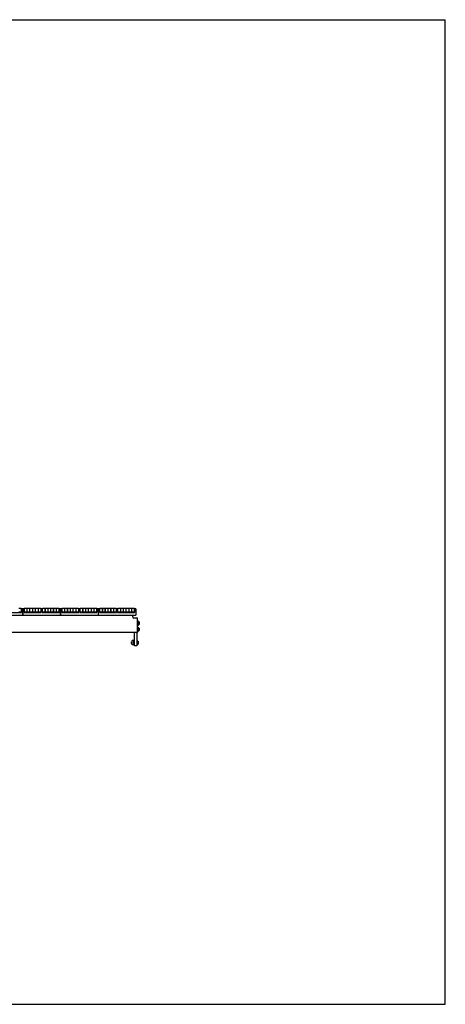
# Model space of a CAD drawing. Header units: inches. Extents: x 0 to 154, y 0 to 119.
# Tile 9 of 9: x 103 to 154, y 0 to 119. Entities that reach past the tile are written whole.
import ezdxf

# ---------------------------------------------------------------- set-up
doc = ezdxf.new("R2010")
doc.units = ezdxf.units.IN
doc.header["$LTSCALE"] = 8.47
doc.header["$MEASUREMENT"] = 0
doc.layers.get('0').update_dxf_attribs({"linetype": 'CONTINUOUS'})
for name, color, linetype in [('518353_WW_518353_32_BL4', 7, 'CONTINUOUS'), ('520309_BL112', 7, 'CONTINUOUS'), ('532387_BL122', 7, 'CONTINUOUS'), ('807_1830_11_1_SOLID1_BL243', 7, 'CONTINUOUS'), ('807_1830_11_1_SOLID1_BL255', 7, 'CONTINUOUS'), ('807_1830_11_1_SOLID1_BL267', 7, 'CONTINUOUS'), ('807_1830_12_1_SOLID1_BL236', 7, 'CONTINUOUS'), ('807_1830_12_1_SOLID1_BL248', 7, 'CONTINUOUS'), ('807_1830_12_1_SOLID1_BL260', 7, 'CONTINUOUS'), ('807_1830_13_1_SOLID1_BL238', 7, 'CONTINUOUS'), ('807_1830_13_1_SOLID1_BL250', 7, 'CONTINUOUS'), ('807_1830_13_1_SOLID1_BL262', 7, 'CONTINUOUS'), ('807_1830_19_1_SOLID1_BL237', 7, 'CONTINUOUS'), ('807_1830_19_1_SOLID1_BL249', 7, 'CONTINUOUS'), ('807_1830_19_1_SOLID1_BL261', 7, 'CONTINUOUS'), ('807_1830_1_SOLID1_BL235', 7, 'CONTINUOUS'), ('807_1830_1_SOLID1_BL247', 7, 'CONTINUOUS'), ('807_1830_1_SOLID1_BL259', 7, 'CONTINUOUS'), ('807_1830_20_1_SOLID1_BL233', 7, 'CONTINUOUS'), ('807_1830_20_1_SOLID1_BL245', 7, 'CONTINUOUS'), ('807_1830_20_1_SOLID1_BL257', 7, 'CONTINUOUS'), ('807_1830_22_1_SOLID1_BL123', 7, 'CONTINUOUS'), ('807_1830_22_1_SOLID1_BL142', 7, 'CONTINUOUS'), ('807_1830_22_1_SOLID1_BL143', 7, 'CONTINUOUS'), ('807_1830_22_1_SOLID1_BL144', 7, 'CONTINUOUS'), ('807_1830_29_1_SOLID1_BL232', 7, 'CONTINUOUS'), ('807_1830_29_1_SOLID1_BL244', 7, 'CONTINUOUS'), ('807_1830_29_1_SOLID1_BL256', 7, 'CONTINUOUS'), ('807_1830_29_1_SOLID1_BL268', 7, 'CONTINUOUS'), ('807_1830_30_1_SOLID1_BL242', 7, 'CONTINUOUS'), ('807_1830_30_1_SOLID1_BL254', 7, 'CONTINUOUS'), ('807_1830_30_1_SOLID1_BL266', 7, 'CONTINUOUS'), ('807_1830_34_1_SOLID1_BL241', 7, 'CONTINUOUS'), ('807_1830_34_1_SOLID1_BL253', 7, 'CONTINUOUS'), ('807_1830_34_1_SOLID1_BL265', 7, 'CONTINUOUS'), ('807_1830_35_1_SOLID1_BL239', 7, 'CONTINUOUS'), ('807_1830_35_1_SOLID1_BL251', 7, 'CONTINUOUS'), ('807_1830_35_1_SOLID1_BL263', 7, 'CONTINUOUS'), ('807_1830_4_1_SOLID1_BL234', 7, 'CONTINUOUS'), ('807_1830_4_1_SOLID1_BL246', 7, 'CONTINUOUS'), ('807_1830_4_1_SOLID1_BL258', 7, 'CONTINUOUS'), ('807_1830_5_1_SOLID1_BL240', 7, 'CONTINUOUS'), ('807_1830_5_1_SOLID1_BL252', 7, 'CONTINUOUS'), ('807_1830_5_1_SOLID1_BL264', 7, 'CONTINUOUS'), ('960616MSSF_BL19', 7, 'CONTINUOUS'), ('960616MSSF_BL271', 7, 'CONTINUOUS'), ('960616MSSF_BL9', 7, 'CONTINUOUS')]:
    doc.layers.add(name, color=color, linetype=linetype)

# ---------------------------------------------------------------- blocks, each defined once
blk = doc.blocks.new('518353_WW_518353_32_BL4', base_point=(80.68, 77.12))
at = {"layer": '518353_WW_518353_32_BL4', "color": 7, "linetype": 'CONTINUOUS'}
for p, q in [((102.92, 47.05), (102.89, 47.05)), ((107.48, 47.05), (107.45, 47.05)), ((112.04, 47.05), (112.01, 47.05)), ((116.2, 46.81), (116.2, 47.05)), ((116.33, 46.69), (116.79, 46.69)), ((116.79, 44.94), (116.79, 46.69)), ((116.79, 44.94), (83.62, 44.94))]:
    blk.add_line(p, q, dxfattribs=at)
blk.add_arc((116.33, 46.81), 0.125, 180, 270, dxfattribs=at)
blk = doc.blocks.new('960616MSSF_BL9', base_point=(79.66, 76.4))
at = {"layer": '960616MSSF_BL9', "color": 7, "linetype": 'CONTINUOUS'}
for p, q in [((116.05, 43.8), (116.07, 43.81)), ((116.05, 43.59), (116.05, 43.8)), ((116.05, 43.59), (116.07, 43.58)), ((116.07, 43.81), (116.12, 43.81)), ((116.07, 43.58), (116.07, 43.81)), ((116.07, 43.58), (116.12, 43.58)), ((116.31, 43.81), (116.43, 43.81)), ((116.31, 43.58), (116.43, 43.58)), ((116.68, 43.97), (116.74, 43.97)), ((116.68, 43.43), (116.74, 43.43)), ((116.74, 43.97), (116.74, 43.43)), ((116.74, 43.88), (116.84, 43.88)), ((116.74, 43.8), (116.84, 43.8)), ((116.74, 43.62), (116.84, 43.62)), ((116.74, 43.51), (116.84, 43.51)), ((116.84, 43.88), (116.84, 43.87)), ((116.86, 43.85), (116.84, 43.87)), ((116.86, 43.54), (116.84, 43.52)), ((116.84, 43.51), (116.84, 43.52)), ((116.86, 43.85), (116.86, 43.54))]:
    blk.add_line(p, q, dxfattribs=at)
for points, knots in [([(116.84, 43.87), (116.85, 43.87), (116.85, 43.86), (116.85, 43.85), (116.85, 43.85), (116.85, 43.84), (116.85, 43.83), (116.85, 43.83), (116.85, 43.82), (116.84, 43.81), (116.84, 43.8), (116.84, 43.8)], [0, 0, 0, 0, 0.129736, 0.253834, 0.373695, 0.432869, 0.492017, 0.611675, 0.735403, 0.864732, 1, 1, 1, 1]), ([(116.84, 43.8), (116.84, 43.79), (116.84, 43.78), (116.85, 43.76), (116.85, 43.73), (116.85, 43.71), (116.85, 43.69), (116.85, 43.66), (116.84, 43.64), (116.84, 43.63), (116.84, 43.62)], [0, 0, 0, 0, 0.125019, 0.250023, 0.375015, 0.5, 0.624985, 0.749977, 0.874981, 1, 1, 1, 1]), ([(116.84, 43.62), (116.84, 43.62), (116.84, 43.61), (116.85, 43.59), (116.85, 43.58), (116.85, 43.57), (116.85, 43.55), (116.85, 43.54), (116.84, 43.53), (116.84, 43.52), (116.84, 43.51)], [0, 0, 0, 0, 0.128962, 0.254921, 0.378248, 0.500004, 0.621761, 0.745092, 0.871044, 1, 1, 1, 1])]:
    blk.add_open_spline(points, degree=3, knots=knots, dxfattribs=at)
blk = doc.blocks.new('960616MSSF_BL19', base_point=(80.81, 77.64))
at = {"layer": '960616MSSF_BL19', "color": 7, "linetype": 'CONTINUOUS'}
for p, q in [((116.79, 46.34), (116.84, 46.34)), ((116.79, 45.8), (116.84, 45.8)), ((116.84, 46.34), (116.84, 45.8)), ((116.84, 46.23), (116.94, 46.23)), ((116.84, 46.23), (116.94, 46.23)), ((116.84, 46.07), (116.94, 46.07)), ((116.84, 45.91), (116.94, 45.91)), ((116.96, 46.22), (116.96, 46.23)), ((116.96, 46.22), (116.96, 45.92)), ((116.96, 45.92), (116.96, 45.91))]:
    blk.add_line(p, q, dxfattribs=at)
for points, knots in [([(116.94, 46.23), (116.94, 46.23), (116.95, 46.23), (116.95, 46.23), (116.95, 46.23), (116.95, 46.23), (116.96, 46.23), (116.96, 46.23), (116.96, 46.23), (116.96, 46.23), (116.96, 46.23), (116.96, 46.23), (116.96, 46.23)], [0, 0, 0, 0, 0.207334, 0.395169, 0.56139, 0.703732, 0.81999, 0.908503, 0.941976, 0.968184, 0.9873, 1, 1, 1, 1]), ([(116.96, 46.23), (116.96, 46.23), (116.96, 46.23), (116.96, 46.23), (116.96, 46.23), (116.96, 46.23), (116.96, 46.23), (116.96, 46.23), (116.96, 46.23), (116.96, 46.23), (116.96, 46.23), (116.95, 46.23), (116.95, 46.23), (116.95, 46.23), (116.95, 46.23), (116.95, 46.23), (116.94, 46.23), (116.94, 46.23)], [0, 0, 0, 0, 0.00499, 0.009765, 0.015361, 0.022449, 0.042206, 0.070138, 0.106468, 0.151145, 0.203981, 0.264753, 0.333212, 0.409052, 0.581499, 0.779351, 1, 1, 1, 1]), ([(116.94, 46.23), (116.95, 46.22), (116.95, 46.21), (116.95, 46.19), (116.96, 46.17), (116.96, 46.15), (116.96, 46.13), (116.95, 46.11), (116.95, 46.09), (116.95, 46.07), (116.94, 46.07)], [0, 0, 0, 0, 0.125633, 0.250781, 0.375513, 0.5, 0.624487, 0.749219, 0.874368, 1, 1, 1, 1]), ([(116.94, 46.07), (116.95, 46.06), (116.95, 46.05), (116.95, 46.03), (116.96, 46.01), (116.96, 45.99), (116.96, 45.97), (116.95, 45.95), (116.95, 45.93), (116.95, 45.92), (116.94, 45.91)], [0, 0, 0, 0, 0.125779, 0.250962, 0.375633, 0.500001, 0.624369, 0.74904, 0.874222, 1, 1, 1, 1]), ([(116.94, 45.91), (116.94, 45.91), (116.95, 45.91), (116.95, 45.91), (116.95, 45.91), (116.95, 45.91), (116.96, 45.91), (116.96, 45.91), (116.96, 45.91), (116.96, 45.91), (116.96, 45.91), (116.96, 45.91), (116.96, 45.91)], [0, 0, 0, 0, 0.207334, 0.395169, 0.56139, 0.703732, 0.81999, 0.908503, 0.941976, 0.968184, 0.9873, 1, 1, 1, 1])]:
    blk.add_open_spline(points, degree=3, knots=knots, dxfattribs=at)
blk = doc.blocks.new('520309_BL112', base_point=(78.71, 76.26))
at = {"layer": '520309_BL112', "color": 7, "linetype": 'CONTINUOUS'}
for p, q in [((116.43, 43.32), (116.43, 44.94)), ((116.68, 44.94), (116.68, 43.32)), ((116.68, 43.32), (116.43, 43.32))]:
    blk.add_line(p, q, dxfattribs=at)
blk = doc.blocks.new('532387_BL122', base_point=(78.89, 76.13))
at = {"layer": '532387_BL122', "color": 7, "linetype": 'CONTINUOUS'}
for p, q in [((116.31, 43.95), (116.12, 43.95)), ((116.12, 43.45), (116.12, 43.95)), ((116.31, 43.45), (116.12, 43.45)), ((116.31, 43.45), (116.31, 43.95))]:
    blk.add_line(p, q, dxfattribs=at)
blk = doc.blocks.new('807_1830_22_1_SOLID1_BL123', base_point=(73.25, 71.22))
at = {"layer": '807_1830_22_1_SOLID1_BL123', "color": 7, "linetype": 'CONTINUOUS'}
for p, q in [((102.89, 47.79), (102.72, 47.79)), ((102.75, 47.34), (102.75, 47.79)), ((102.89, 47.79), (102.89, 47.05)), ((98.36, 47.05), (102.89, 47.05)), ((100.69, 47.34), (102.75, 47.34)), ((102.75, 47.53), (102.72, 47.53))]:
    blk.add_line(p, q, dxfattribs=at)
blk = doc.blocks.new('807_1830_22_1_SOLID1_BL142', base_point=(80.09, 78.06))
at = {"layer": '807_1830_22_1_SOLID1_BL142', "color": 7, "linetype": 'CONTINUOUS'}
for p, q in [((112.2, 47.79), (112.04, 47.79)), ((112.04, 47.05), (112.04, 47.79)), ((112.17, 47.79), (112.17, 47.34)), ((112.55, 47.79), (112.52, 47.79)), ((112.88, 47.79), (112.85, 47.79)), ((113.22, 47.79), (113.19, 47.79)), ((113.56, 47.79), (113.53, 47.79)), ((113.9, 47.79), (113.87, 47.79)), ((114.4, 47.79), (114.21, 47.79)), ((114.24, 47.34), (114.24, 47.79)), ((114.37, 47.79), (114.37, 47.34)), ((114.74, 47.79), (114.71, 47.79)), ((115.08, 47.79), (115.05, 47.79)), ((115.41, 47.79), (115.38, 47.79)), ((115.75, 47.79), (115.72, 47.79)), ((116.09, 47.79), (116.06, 47.79)), ((116.57, 47.79), (116.4, 47.79)), ((116.43, 47.34), (116.43, 47.79)), ((116.57, 47.79), (116.57, 47.05)), ((112.04, 47.05), (116.57, 47.05)), ((112.2, 47.53), (112.17, 47.53)), ((112.17, 47.34), (114.24, 47.34)), ((112.55, 47.53), (112.52, 47.53)), ((112.88, 47.53), (112.85, 47.53)), ((113.22, 47.53), (113.19, 47.53)), ((113.56, 47.53), (113.53, 47.53)), ((113.9, 47.53), (113.87, 47.53)), ((114.24, 47.53), (114.21, 47.53)), ((114.4, 47.53), (114.37, 47.53)), ((114.37, 47.34), (116.43, 47.34)), ((114.74, 47.53), (114.71, 47.53)), ((115.08, 47.53), (115.05, 47.53)), ((115.41, 47.53), (115.38, 47.53)), ((115.75, 47.53), (115.72, 47.53)), ((116.09, 47.53), (116.06, 47.53)), ((116.43, 47.53), (116.4, 47.53))]:
    blk.add_line(p, q, dxfattribs=at)
blk = doc.blocks.new('807_1830_22_1_SOLID1_BL143', base_point=(77.81, 75.78))
at = {"layer": '807_1830_22_1_SOLID1_BL143', "color": 7, "linetype": 'CONTINUOUS'}
for p, q in [((107.64, 47.79), (107.48, 47.79)), ((107.48, 47.05), (107.48, 47.79)), ((107.61, 47.79), (107.61, 47.34)), ((107.99, 47.79), (107.96, 47.79)), ((108.32, 47.79), (108.29, 47.79)), ((108.66, 47.79), (108.63, 47.79)), ((109, 47.79), (108.97, 47.79)), ((109.34, 47.79), (109.31, 47.79)), ((109.84, 47.79), (109.65, 47.79)), ((109.68, 47.34), (109.68, 47.79)), ((109.81, 47.79), (109.81, 47.34)), ((110.18, 47.79), (110.15, 47.79)), ((110.52, 47.79), (110.49, 47.79)), ((110.85, 47.79), (110.82, 47.79)), ((111.19, 47.79), (111.16, 47.79)), ((111.53, 47.79), (111.5, 47.79)), ((112.01, 47.79), (111.84, 47.79)), ((111.87, 47.34), (111.87, 47.79)), ((112.01, 47.79), (112.01, 47.05)), ((107.48, 47.05), (112.01, 47.05)), ((107.64, 47.53), (107.61, 47.53)), ((107.61, 47.34), (109.68, 47.34)), ((107.99, 47.53), (107.96, 47.53)), ((108.32, 47.53), (108.29, 47.53)), ((108.66, 47.53), (108.63, 47.53)), ((109, 47.53), (108.97, 47.53)), ((109.34, 47.53), (109.31, 47.53)), ((109.68, 47.53), (109.65, 47.53)), ((109.84, 47.53), (109.81, 47.53)), ((109.81, 47.34), (111.87, 47.34)), ((110.18, 47.53), (110.15, 47.53)), ((110.52, 47.53), (110.49, 47.53)), ((110.85, 47.53), (110.82, 47.53)), ((111.19, 47.53), (111.16, 47.53)), ((111.53, 47.53), (111.5, 47.53)), ((111.87, 47.53), (111.84, 47.53))]:
    blk.add_line(p, q, dxfattribs=at)
blk = doc.blocks.new('807_1830_22_1_SOLID1_BL144', base_point=(75.53, 73.5))
at = {"layer": '807_1830_22_1_SOLID1_BL144', "color": 7, "linetype": 'CONTINUOUS'}
for p, q in [((103.08, 47.79), (102.92, 47.79)), ((102.92, 47.05), (102.92, 47.79)), ((103.05, 47.79), (103.05, 47.34)), ((103.43, 47.79), (103.4, 47.79)), ((103.76, 47.79), (103.73, 47.79)), ((104.1, 47.79), (104.07, 47.79)), ((104.44, 47.79), (104.41, 47.79)), ((104.78, 47.79), (104.75, 47.79)), ((105.28, 47.79), (105.09, 47.79)), ((105.12, 47.34), (105.12, 47.79)), ((105.25, 47.79), (105.25, 47.34)), ((105.62, 47.79), (105.59, 47.79)), ((105.96, 47.79), (105.93, 47.79)), ((106.29, 47.79), (106.26, 47.79)), ((106.63, 47.79), (106.6, 47.79)), ((106.97, 47.79), (106.94, 47.79)), ((107.45, 47.79), (107.28, 47.79)), ((107.31, 47.34), (107.31, 47.79)), ((107.45, 47.79), (107.45, 47.05)), ((102.92, 47.05), (107.45, 47.05)), ((103.08, 47.53), (103.05, 47.53)), ((103.05, 47.34), (105.12, 47.34)), ((103.43, 47.53), (103.4, 47.53)), ((103.76, 47.53), (103.73, 47.53)), ((104.1, 47.53), (104.07, 47.53)), ((104.44, 47.53), (104.41, 47.53)), ((104.78, 47.53), (104.75, 47.53)), ((105.12, 47.53), (105.09, 47.53)), ((105.28, 47.53), (105.25, 47.53)), ((105.25, 47.34), (107.31, 47.34)), ((105.62, 47.53), (105.59, 47.53)), ((105.96, 47.53), (105.93, 47.53)), ((106.29, 47.53), (106.26, 47.53)), ((106.63, 47.53), (106.6, 47.53)), ((106.97, 47.53), (106.94, 47.53)), ((107.31, 47.53), (107.28, 47.53))]:
    blk.add_line(p, q, dxfattribs=at)
blk = doc.blocks.new('807_1830_29_1_SOLID1_BL232', base_point=(80.74, 78.15))
at = {"layer": '807_1830_29_1_SOLID1_BL232', "color": 7, "linetype": 'CONTINUOUS'}
for p, q in [((116.4, 47.84), (116.09, 47.84)), ((116.09, 47.39), (116.09, 47.84)), ((116.4, 47.84), (116.4, 47.39)), ((116.4, 47.39), (116.09, 47.39))]:
    blk.add_line(p, q, dxfattribs=at)
blk = doc.blocks.new('807_1830_20_1_SOLID1_BL233', base_point=(80.57, 77.98))
at = {"layer": '807_1830_20_1_SOLID1_BL233', "color": 7, "linetype": 'CONTINUOUS'}
for p, q in [((116.06, 47.84), (115.75, 47.84)), ((115.75, 47.39), (115.75, 47.84)), ((116.06, 47.84), (116.06, 47.39)), ((116.06, 47.39), (115.75, 47.39))]:
    blk.add_line(p, q, dxfattribs=at)
blk = doc.blocks.new('807_1830_4_1_SOLID1_BL234', base_point=(80.4, 77.81))
at = {"layer": '807_1830_4_1_SOLID1_BL234', "color": 7, "linetype": 'CONTINUOUS'}
for p, q in [((115.72, 47.84), (115.41, 47.84)), ((115.41, 47.39), (115.41, 47.84)), ((115.72, 47.84), (115.72, 47.39)), ((115.72, 47.39), (115.41, 47.39))]:
    blk.add_line(p, q, dxfattribs=at)
blk = doc.blocks.new('807_1830_1_SOLID1_BL235', base_point=(80.23, 77.65))
at = {"layer": '807_1830_1_SOLID1_BL235', "color": 7, "linetype": 'CONTINUOUS'}
for p, q in [((115.38, 47.84), (115.08, 47.84)), ((115.08, 47.39), (115.08, 47.84)), ((115.38, 47.84), (115.38, 47.39)), ((115.38, 47.39), (115.08, 47.39))]:
    blk.add_line(p, q, dxfattribs=at)
blk = doc.blocks.new('807_1830_12_1_SOLID1_BL236', base_point=(80.06, 77.48))
at = {"layer": '807_1830_12_1_SOLID1_BL236', "color": 7, "linetype": 'CONTINUOUS'}
for p, q in [((115.05, 47.84), (114.74, 47.84)), ((114.74, 47.39), (114.74, 47.84)), ((115.05, 47.84), (115.05, 47.39)), ((115.05, 47.39), (114.74, 47.39))]:
    blk.add_line(p, q, dxfattribs=at)
blk = doc.blocks.new('807_1830_19_1_SOLID1_BL237', base_point=(79.9, 77.31))
at = {"layer": '807_1830_19_1_SOLID1_BL237', "color": 7, "linetype": 'CONTINUOUS'}
for p, q in [((114.71, 47.84), (114.4, 47.84)), ((114.4, 47.39), (114.4, 47.84)), ((114.71, 47.84), (114.71, 47.39)), ((114.71, 47.39), (114.4, 47.39))]:
    blk.add_line(p, q, dxfattribs=at)
blk = doc.blocks.new('807_1830_13_1_SOLID1_BL238', base_point=(79.64, 77.06))
at = {"layer": '807_1830_13_1_SOLID1_BL238', "color": 7, "linetype": 'CONTINUOUS'}
for p, q in [((114.21, 47.84), (113.9, 47.84)), ((113.9, 47.39), (113.9, 47.84)), ((114.21, 47.84), (114.21, 47.39)), ((114.21, 47.39), (113.9, 47.39))]:
    blk.add_line(p, q, dxfattribs=at)
blk = doc.blocks.new('807_1830_35_1_SOLID1_BL239', base_point=(79.48, 76.89))
at = {"layer": '807_1830_35_1_SOLID1_BL239', "color": 7, "linetype": 'CONTINUOUS'}
for p, q in [((113.87, 47.84), (113.56, 47.84)), ((113.56, 47.39), (113.56, 47.84)), ((113.87, 47.84), (113.87, 47.39)), ((113.87, 47.39), (113.56, 47.39))]:
    blk.add_line(p, q, dxfattribs=at)
blk = doc.blocks.new('807_1830_5_1_SOLID1_BL240', base_point=(79.31, 76.72))
at = {"layer": '807_1830_5_1_SOLID1_BL240', "color": 7, "linetype": 'CONTINUOUS'}
for p, q in [((113.53, 47.84), (113.22, 47.84)), ((113.22, 47.39), (113.22, 47.84)), ((113.53, 47.84), (113.53, 47.39)), ((113.53, 47.39), (113.22, 47.39))]:
    blk.add_line(p, q, dxfattribs=at)
blk = doc.blocks.new('807_1830_34_1_SOLID1_BL241', base_point=(79.14, 76.55))
at = {"layer": '807_1830_34_1_SOLID1_BL241', "color": 7, "linetype": 'CONTINUOUS'}
for p, q in [((113.19, 47.84), (112.88, 47.84)), ((112.88, 47.39), (112.88, 47.84)), ((113.19, 47.84), (113.19, 47.39)), ((113.19, 47.39), (112.88, 47.39))]:
    blk.add_line(p, q, dxfattribs=at)
blk = doc.blocks.new('807_1830_30_1_SOLID1_BL242', base_point=(78.97, 76.38))
at = {"layer": '807_1830_30_1_SOLID1_BL242', "color": 7, "linetype": 'CONTINUOUS'}
for p, q in [((112.85, 47.84), (112.55, 47.84)), ((112.55, 47.39), (112.55, 47.84)), ((112.85, 47.84), (112.85, 47.39)), ((112.85, 47.39), (112.55, 47.39))]:
    blk.add_line(p, q, dxfattribs=at)
blk = doc.blocks.new('807_1830_11_1_SOLID1_BL243', base_point=(78.8, 76.21))
at = {"layer": '807_1830_11_1_SOLID1_BL243', "color": 7, "linetype": 'CONTINUOUS'}
for p, q in [((112.52, 47.84), (112.2, 47.84)), ((112.2, 47.39), (112.2, 47.84)), ((112.52, 47.84), (112.52, 47.39)), ((112.52, 47.39), (112.2, 47.39))]:
    blk.add_line(p, q, dxfattribs=at)
blk = doc.blocks.new('807_1830_29_1_SOLID1_BL244', base_point=(78.46, 75.87))
at = {"layer": '807_1830_29_1_SOLID1_BL244', "color": 7, "linetype": 'CONTINUOUS'}
for p, q in [((111.84, 47.84), (111.53, 47.84)), ((111.53, 47.39), (111.53, 47.84)), ((111.84, 47.84), (111.84, 47.39)), ((111.84, 47.39), (111.53, 47.39))]:
    blk.add_line(p, q, dxfattribs=at)
blk = doc.blocks.new('807_1830_20_1_SOLID1_BL245', base_point=(78.29, 75.7))
at = {"layer": '807_1830_20_1_SOLID1_BL245', "color": 7, "linetype": 'CONTINUOUS'}
for p, q in [((111.5, 47.84), (111.19, 47.84)), ((111.19, 47.39), (111.19, 47.84)), ((111.5, 47.84), (111.5, 47.39)), ((111.5, 47.39), (111.19, 47.39))]:
    blk.add_line(p, q, dxfattribs=at)
blk = doc.blocks.new('807_1830_4_1_SOLID1_BL246', base_point=(78.12, 75.53))
at = {"layer": '807_1830_4_1_SOLID1_BL246', "color": 7, "linetype": 'CONTINUOUS'}
for p, q in [((111.16, 47.84), (110.85, 47.84)), ((110.85, 47.39), (110.85, 47.84)), ((111.16, 47.84), (111.16, 47.39)), ((111.16, 47.39), (110.85, 47.39))]:
    blk.add_line(p, q, dxfattribs=at)
blk = doc.blocks.new('807_1830_1_SOLID1_BL247', base_point=(77.95, 75.37))
at = {"layer": '807_1830_1_SOLID1_BL247', "color": 7, "linetype": 'CONTINUOUS'}
for p, q in [((110.82, 47.84), (110.52, 47.84)), ((110.52, 47.39), (110.52, 47.84)), ((110.82, 47.84), (110.82, 47.39)), ((110.82, 47.39), (110.52, 47.39))]:
    blk.add_line(p, q, dxfattribs=at)
blk = doc.blocks.new('807_1830_12_1_SOLID1_BL248', base_point=(77.78, 75.2))
at = {"layer": '807_1830_12_1_SOLID1_BL248', "color": 7, "linetype": 'CONTINUOUS'}
for p, q in [((110.49, 47.84), (110.18, 47.84)), ((110.18, 47.39), (110.18, 47.84)), ((110.49, 47.84), (110.49, 47.39)), ((110.49, 47.39), (110.18, 47.39))]:
    blk.add_line(p, q, dxfattribs=at)
blk = doc.blocks.new('807_1830_19_1_SOLID1_BL249', base_point=(77.62, 75.03))
at = {"layer": '807_1830_19_1_SOLID1_BL249', "color": 7, "linetype": 'CONTINUOUS'}
for p, q in [((110.15, 47.84), (109.84, 47.84)), ((109.84, 47.39), (109.84, 47.84)), ((110.15, 47.84), (110.15, 47.39)), ((110.15, 47.39), (109.84, 47.39))]:
    blk.add_line(p, q, dxfattribs=at)
blk = doc.blocks.new('807_1830_13_1_SOLID1_BL250', base_point=(77.36, 74.78))
at = {"layer": '807_1830_13_1_SOLID1_BL250', "color": 7, "linetype": 'CONTINUOUS'}
for p, q in [((109.65, 47.84), (109.34, 47.84)), ((109.34, 47.39), (109.34, 47.84)), ((109.65, 47.84), (109.65, 47.39)), ((109.65, 47.39), (109.34, 47.39))]:
    blk.add_line(p, q, dxfattribs=at)
blk = doc.blocks.new('807_1830_35_1_SOLID1_BL251', base_point=(77.2, 74.61))
at = {"layer": '807_1830_35_1_SOLID1_BL251', "color": 7, "linetype": 'CONTINUOUS'}
for p, q in [((109.31, 47.84), (109, 47.84)), ((109, 47.39), (109, 47.84)), ((109.31, 47.84), (109.31, 47.39)), ((109.31, 47.39), (109, 47.39))]:
    blk.add_line(p, q, dxfattribs=at)
blk = doc.blocks.new('807_1830_5_1_SOLID1_BL252', base_point=(77.03, 74.44))
at = {"layer": '807_1830_5_1_SOLID1_BL252', "color": 7, "linetype": 'CONTINUOUS'}
for p, q in [((108.97, 47.84), (108.66, 47.84)), ((108.66, 47.39), (108.66, 47.84)), ((108.97, 47.84), (108.97, 47.39)), ((108.97, 47.39), (108.66, 47.39))]:
    blk.add_line(p, q, dxfattribs=at)
blk = doc.blocks.new('807_1830_34_1_SOLID1_BL253', base_point=(76.86, 74.27))
at = {"layer": '807_1830_34_1_SOLID1_BL253', "color": 7, "linetype": 'CONTINUOUS'}
for p, q in [((108.63, 47.84), (108.32, 47.84)), ((108.32, 47.39), (108.32, 47.84)), ((108.63, 47.84), (108.63, 47.39)), ((108.63, 47.39), (108.32, 47.39))]:
    blk.add_line(p, q, dxfattribs=at)
blk = doc.blocks.new('807_1830_30_1_SOLID1_BL254', base_point=(76.69, 74.1))
at = {"layer": '807_1830_30_1_SOLID1_BL254', "color": 7, "linetype": 'CONTINUOUS'}
for p, q in [((108.29, 47.84), (107.99, 47.84)), ((107.99, 47.39), (107.99, 47.84)), ((108.29, 47.84), (108.29, 47.39)), ((108.29, 47.39), (107.99, 47.39))]:
    blk.add_line(p, q, dxfattribs=at)
blk = doc.blocks.new('807_1830_11_1_SOLID1_BL255', base_point=(76.52, 73.93))
at = {"layer": '807_1830_11_1_SOLID1_BL255', "color": 7, "linetype": 'CONTINUOUS'}
for p, q in [((107.96, 47.84), (107.64, 47.84)), ((107.64, 47.39), (107.64, 47.84)), ((107.96, 47.84), (107.96, 47.39)), ((107.96, 47.39), (107.64, 47.39))]:
    blk.add_line(p, q, dxfattribs=at)
blk = doc.blocks.new('807_1830_29_1_SOLID1_BL256', base_point=(76.18, 73.59))
at = {"layer": '807_1830_29_1_SOLID1_BL256', "color": 7, "linetype": 'CONTINUOUS'}
for p, q in [((107.28, 47.84), (106.97, 47.84)), ((106.97, 47.39), (106.97, 47.84)), ((107.28, 47.84), (107.28, 47.39)), ((107.28, 47.39), (106.97, 47.39))]:
    blk.add_line(p, q, dxfattribs=at)
blk = doc.blocks.new('807_1830_20_1_SOLID1_BL257', base_point=(76.01, 73.42))
at = {"layer": '807_1830_20_1_SOLID1_BL257', "color": 7, "linetype": 'CONTINUOUS'}
for p, q in [((106.94, 47.84), (106.63, 47.84)), ((106.63, 47.39), (106.63, 47.84)), ((106.94, 47.84), (106.94, 47.39)), ((106.94, 47.39), (106.63, 47.39))]:
    blk.add_line(p, q, dxfattribs=at)
blk = doc.blocks.new('807_1830_4_1_SOLID1_BL258', base_point=(75.84, 73.25))
at = {"layer": '807_1830_4_1_SOLID1_BL258', "color": 7, "linetype": 'CONTINUOUS'}
for p, q in [((106.6, 47.84), (106.29, 47.84)), ((106.29, 47.39), (106.29, 47.84)), ((106.6, 47.84), (106.6, 47.39)), ((106.6, 47.39), (106.29, 47.39))]:
    blk.add_line(p, q, dxfattribs=at)
blk = doc.blocks.new('807_1830_1_SOLID1_BL259', base_point=(75.67, 73.09))
at = {"layer": '807_1830_1_SOLID1_BL259', "color": 7, "linetype": 'CONTINUOUS'}
for p, q in [((106.26, 47.84), (105.96, 47.84)), ((105.96, 47.39), (105.96, 47.84)), ((106.26, 47.84), (106.26, 47.39)), ((106.26, 47.39), (105.96, 47.39))]:
    blk.add_line(p, q, dxfattribs=at)
blk = doc.blocks.new('807_1830_12_1_SOLID1_BL260', base_point=(75.5, 72.92))
at = {"layer": '807_1830_12_1_SOLID1_BL260', "color": 7, "linetype": 'CONTINUOUS'}
for p, q in [((105.93, 47.84), (105.62, 47.84)), ((105.62, 47.39), (105.62, 47.84)), ((105.93, 47.84), (105.93, 47.39)), ((105.93, 47.39), (105.62, 47.39))]:
    blk.add_line(p, q, dxfattribs=at)
blk = doc.blocks.new('807_1830_19_1_SOLID1_BL261', base_point=(75.34, 72.75))
at = {"layer": '807_1830_19_1_SOLID1_BL261', "color": 7, "linetype": 'CONTINUOUS'}
for p, q in [((105.59, 47.84), (105.28, 47.84)), ((105.28, 47.39), (105.28, 47.84)), ((105.59, 47.84), (105.59, 47.39)), ((105.59, 47.39), (105.28, 47.39))]:
    blk.add_line(p, q, dxfattribs=at)
blk = doc.blocks.new('807_1830_13_1_SOLID1_BL262', base_point=(75.08, 72.5))
at = {"layer": '807_1830_13_1_SOLID1_BL262', "color": 7, "linetype": 'CONTINUOUS'}
for p, q in [((105.09, 47.84), (104.78, 47.84)), ((104.78, 47.39), (104.78, 47.84)), ((105.09, 47.84), (105.09, 47.39)), ((105.09, 47.39), (104.78, 47.39))]:
    blk.add_line(p, q, dxfattribs=at)
blk = doc.blocks.new('807_1830_35_1_SOLID1_BL263', base_point=(74.92, 72.33))
at = {"layer": '807_1830_35_1_SOLID1_BL263', "color": 7, "linetype": 'CONTINUOUS'}
for p, q in [((104.75, 47.84), (104.44, 47.84)), ((104.44, 47.39), (104.44, 47.84)), ((104.75, 47.84), (104.75, 47.39)), ((104.75, 47.39), (104.44, 47.39))]:
    blk.add_line(p, q, dxfattribs=at)
blk = doc.blocks.new('807_1830_5_1_SOLID1_BL264', base_point=(74.75, 72.16))
at = {"layer": '807_1830_5_1_SOLID1_BL264', "color": 7, "linetype": 'CONTINUOUS'}
for p, q in [((104.41, 47.84), (104.1, 47.84)), ((104.1, 47.39), (104.1, 47.84)), ((104.41, 47.84), (104.41, 47.39)), ((104.41, 47.39), (104.1, 47.39))]:
    blk.add_line(p, q, dxfattribs=at)
blk = doc.blocks.new('807_1830_34_1_SOLID1_BL265', base_point=(74.58, 71.99))
at = {"layer": '807_1830_34_1_SOLID1_BL265', "color": 7, "linetype": 'CONTINUOUS'}
for p, q in [((104.07, 47.84), (103.76, 47.84)), ((103.76, 47.39), (103.76, 47.84)), ((104.07, 47.84), (104.07, 47.39)), ((104.07, 47.39), (103.76, 47.39))]:
    blk.add_line(p, q, dxfattribs=at)
blk = doc.blocks.new('807_1830_30_1_SOLID1_BL266', base_point=(74.41, 71.82))
at = {"layer": '807_1830_30_1_SOLID1_BL266', "color": 7, "linetype": 'CONTINUOUS'}
for p, q in [((103.73, 47.84), (103.43, 47.84)), ((103.43, 47.39), (103.43, 47.84)), ((103.73, 47.84), (103.73, 47.39)), ((103.73, 47.39), (103.43, 47.39))]:
    blk.add_line(p, q, dxfattribs=at)
blk = doc.blocks.new('807_1830_11_1_SOLID1_BL267', base_point=(74.24, 71.65))
at = {"layer": '807_1830_11_1_SOLID1_BL267', "color": 7, "linetype": 'CONTINUOUS'}
for p, q in [((103.4, 47.84), (103.08, 47.84)), ((103.08, 47.39), (103.08, 47.84)), ((103.4, 47.84), (103.4, 47.39)), ((103.4, 47.39), (103.08, 47.39))]:
    blk.add_line(p, q, dxfattribs=at)
blk = doc.blocks.new('807_1830_29_1_SOLID1_BL268', base_point=(73.9, 71.31))
at = {"layer": '807_1830_29_1_SOLID1_BL268', "color": 7, "linetype": 'CONTINUOUS'}
for p, q in [((102.72, 47.84), (102.41, 47.84)), ((102.72, 47.84), (102.72, 47.39)), ((102.72, 47.39), (102.41, 47.39))]:
    blk.add_line(p, q, dxfattribs=at)
blk = doc.blocks.new('960616MSSF_BL271', base_point=(116.87, 45.32))
at = {"layer": '960616MSSF_BL271', "color": 7, "linetype": 'CONTINUOUS'}
for p, q in [((116.79, 45.59), (116.84, 45.59)), ((116.84, 45.59), (116.84, 45.05)), ((116.84, 45.48), (116.94, 45.48)), ((116.84, 45.48), (116.94, 45.48)), ((116.84, 45.32), (116.94, 45.32)), ((116.96, 45.47), (116.96, 45.48)), ((116.96, 45.47), (116.96, 45.17)), ((116.79, 45.05), (116.84, 45.05)), ((116.84, 45.16), (116.94, 45.16)), ((116.96, 45.17), (116.96, 45.16))]:
    blk.add_line(p, q, dxfattribs=at)
for points, knots in [([(116.94, 45.48), (116.94, 45.48), (116.95, 45.48), (116.95, 45.48), (116.95, 45.48), (116.95, 45.48), (116.96, 45.48), (116.96, 45.48), (116.96, 45.48), (116.96, 45.48), (116.96, 45.48), (116.96, 45.48), (116.96, 45.48)], [0, 0, 0, 0, 0.207334, 0.395169, 0.56139, 0.703732, 0.81999, 0.908503, 0.941976, 0.968184, 0.9873, 1, 1, 1, 1]), ([(116.96, 45.48), (116.96, 45.48), (116.96, 45.48), (116.96, 45.48), (116.96, 45.48), (116.96, 45.48), (116.96, 45.48), (116.96, 45.48), (116.96, 45.48), (116.96, 45.48), (116.96, 45.48), (116.95, 45.48), (116.95, 45.48), (116.95, 45.48), (116.95, 45.48), (116.95, 45.48), (116.94, 45.48), (116.94, 45.48)], [0, 0, 0, 0, 0.00499, 0.009765, 0.015361, 0.022449, 0.042206, 0.070138, 0.106468, 0.151145, 0.203981, 0.264753, 0.333212, 0.409052, 0.581499, 0.779351, 1, 1, 1, 1]), ([(116.94, 45.48), (116.95, 45.47), (116.95, 45.46), (116.95, 45.44), (116.96, 45.42), (116.96, 45.4), (116.96, 45.38), (116.95, 45.36), (116.95, 45.34), (116.95, 45.32), (116.94, 45.32)], [0, 0, 0, 0, 0.125633, 0.250781, 0.375513, 0.5, 0.624487, 0.749219, 0.874368, 1, 1, 1, 1]), ([(116.94, 45.32), (116.95, 45.31), (116.95, 45.3), (116.95, 45.28), (116.96, 45.26), (116.96, 45.24), (116.96, 45.22), (116.95, 45.2), (116.95, 45.18), (116.95, 45.17), (116.94, 45.16)], [0, 0, 0, 0, 0.125779, 0.250962, 0.375633, 0.500001, 0.624369, 0.74904, 0.874222, 1, 1, 1, 1]), ([(116.94, 45.16), (116.94, 45.16), (116.95, 45.16), (116.95, 45.16), (116.95, 45.16), (116.95, 45.16), (116.96, 45.16), (116.96, 45.16), (116.96, 45.16), (116.96, 45.16), (116.96, 45.16), (116.96, 45.16), (116.96, 45.16)], [0, 0, 0, 0, 0.207334, 0.395169, 0.56139, 0.703732, 0.81999, 0.908503, 0.941976, 0.968184, 0.9873, 1, 1, 1, 1])]:
    blk.add_open_spline(points, degree=3, knots=knots, dxfattribs=at)

msp = doc.modelspace()

# ---------------------------------------------------------------- linework, layer by layer
at = {"color": 7, "linetype": 'CONTINUOUS'}
for p, q in [((0, 119), (154, 119)), ((154, 0), (154, 119)), ((0, 0), (154, 0))]:
    msp.add_line(p, q, dxfattribs=at)

# ---------------------------------------------------------------- block references
at = {"layer": '518353_WW_518353_32_BL4'}
msp.add_blockref('518353_WW_518353_32_BL4', (80.68, 77.12), dxfattribs=at)
at = {"layer": '520309_BL112'}
msp.add_blockref('520309_BL112', (78.71, 76.26), dxfattribs=at)
at = {"layer": '532387_BL122'}
msp.add_blockref('532387_BL122', (78.89, 76.13), dxfattribs=at)
at = {"layer": '807_1830_11_1_SOLID1_BL243'}
msp.add_blockref('807_1830_11_1_SOLID1_BL243', (78.8, 76.21), dxfattribs=at)
at = {"layer": '807_1830_11_1_SOLID1_BL255'}
msp.add_blockref('807_1830_11_1_SOLID1_BL255', (76.52, 73.93), dxfattribs=at)
at = {"layer": '807_1830_11_1_SOLID1_BL267'}
msp.add_blockref('807_1830_11_1_SOLID1_BL267', (74.24, 71.65), dxfattribs=at)
at = {"layer": '807_1830_12_1_SOLID1_BL236'}
msp.add_blockref('807_1830_12_1_SOLID1_BL236', (80.06, 77.48), dxfattribs=at)
at = {"layer": '807_1830_12_1_SOLID1_BL248'}
msp.add_blockref('807_1830_12_1_SOLID1_BL248', (77.78, 75.2), dxfattribs=at)
at = {"layer": '807_1830_12_1_SOLID1_BL260'}
msp.add_blockref('807_1830_12_1_SOLID1_BL260', (75.5, 72.92), dxfattribs=at)
at = {"layer": '807_1830_13_1_SOLID1_BL238'}
msp.add_blockref('807_1830_13_1_SOLID1_BL238', (79.64, 77.06), dxfattribs=at)
at = {"layer": '807_1830_13_1_SOLID1_BL250'}
msp.add_blockref('807_1830_13_1_SOLID1_BL250', (77.36, 74.78), dxfattribs=at)
at = {"layer": '807_1830_13_1_SOLID1_BL262'}
msp.add_blockref('807_1830_13_1_SOLID1_BL262', (75.08, 72.5), dxfattribs=at)
at = {"layer": '807_1830_19_1_SOLID1_BL237'}
msp.add_blockref('807_1830_19_1_SOLID1_BL237', (79.9, 77.31), dxfattribs=at)
at = {"layer": '807_1830_19_1_SOLID1_BL249'}
msp.add_blockref('807_1830_19_1_SOLID1_BL249', (77.62, 75.03), dxfattribs=at)
at = {"layer": '807_1830_19_1_SOLID1_BL261'}
msp.add_blockref('807_1830_19_1_SOLID1_BL261', (75.34, 72.75), dxfattribs=at)
at = {"layer": '807_1830_1_SOLID1_BL235'}
msp.add_blockref('807_1830_1_SOLID1_BL235', (80.23, 77.65), dxfattribs=at)
at = {"layer": '807_1830_1_SOLID1_BL247'}
msp.add_blockref('807_1830_1_SOLID1_BL247', (77.95, 75.37), dxfattribs=at)
at = {"layer": '807_1830_1_SOLID1_BL259'}
msp.add_blockref('807_1830_1_SOLID1_BL259', (75.67, 73.09), dxfattribs=at)
at = {"layer": '807_1830_20_1_SOLID1_BL233'}
msp.add_blockref('807_1830_20_1_SOLID1_BL233', (80.57, 77.98), dxfattribs=at)
at = {"layer": '807_1830_20_1_SOLID1_BL245'}
msp.add_blockref('807_1830_20_1_SOLID1_BL245', (78.29, 75.7), dxfattribs=at)
at = {"layer": '807_1830_20_1_SOLID1_BL257'}
msp.add_blockref('807_1830_20_1_SOLID1_BL257', (76.01, 73.42), dxfattribs=at)
at = {"layer": '807_1830_22_1_SOLID1_BL123'}
msp.add_blockref('807_1830_22_1_SOLID1_BL123', (73.25, 71.22), dxfattribs=at)
at = {"layer": '807_1830_22_1_SOLID1_BL142'}
msp.add_blockref('807_1830_22_1_SOLID1_BL142', (80.09, 78.06), dxfattribs=at)
at = {"layer": '807_1830_22_1_SOLID1_BL143'}
msp.add_blockref('807_1830_22_1_SOLID1_BL143', (77.81, 75.78), dxfattribs=at)
at = {"layer": '807_1830_22_1_SOLID1_BL144'}
msp.add_blockref('807_1830_22_1_SOLID1_BL144', (75.53, 73.5), dxfattribs=at)
at = {"layer": '807_1830_29_1_SOLID1_BL232'}
msp.add_blockref('807_1830_29_1_SOLID1_BL232', (80.74, 78.15), dxfattribs=at)
at = {"layer": '807_1830_29_1_SOLID1_BL244'}
msp.add_blockref('807_1830_29_1_SOLID1_BL244', (78.46, 75.87), dxfattribs=at)
at = {"layer": '807_1830_29_1_SOLID1_BL256'}
msp.add_blockref('807_1830_29_1_SOLID1_BL256', (76.18, 73.59), dxfattribs=at)
at = {"layer": '807_1830_29_1_SOLID1_BL268'}
msp.add_blockref('807_1830_29_1_SOLID1_BL268', (73.9, 71.31), dxfattribs=at)
at = {"layer": '807_1830_30_1_SOLID1_BL242'}
msp.add_blockref('807_1830_30_1_SOLID1_BL242', (78.97, 76.38), dxfattribs=at)
at = {"layer": '807_1830_30_1_SOLID1_BL254'}
msp.add_blockref('807_1830_30_1_SOLID1_BL254', (76.69, 74.1), dxfattribs=at)
at = {"layer": '807_1830_30_1_SOLID1_BL266'}
msp.add_blockref('807_1830_30_1_SOLID1_BL266', (74.41, 71.82), dxfattribs=at)
at = {"layer": '807_1830_34_1_SOLID1_BL241'}
msp.add_blockref('807_1830_34_1_SOLID1_BL241', (79.14, 76.55), dxfattribs=at)
at = {"layer": '807_1830_34_1_SOLID1_BL253'}
msp.add_blockref('807_1830_34_1_SOLID1_BL253', (76.86, 74.27), dxfattribs=at)
at = {"layer": '807_1830_34_1_SOLID1_BL265'}
msp.add_blockref('807_1830_34_1_SOLID1_BL265', (74.58, 71.99), dxfattribs=at)
at = {"layer": '807_1830_35_1_SOLID1_BL239'}
msp.add_blockref('807_1830_35_1_SOLID1_BL239', (79.48, 76.89), dxfattribs=at)
at = {"layer": '807_1830_35_1_SOLID1_BL251'}
msp.add_blockref('807_1830_35_1_SOLID1_BL251', (77.2, 74.61), dxfattribs=at)
at = {"layer": '807_1830_35_1_SOLID1_BL263'}
msp.add_blockref('807_1830_35_1_SOLID1_BL263', (74.92, 72.33), dxfattribs=at)
at = {"layer": '807_1830_4_1_SOLID1_BL234'}
msp.add_blockref('807_1830_4_1_SOLID1_BL234', (80.4, 77.81), dxfattribs=at)
at = {"layer": '807_1830_4_1_SOLID1_BL246'}
msp.add_blockref('807_1830_4_1_SOLID1_BL246', (78.12, 75.53), dxfattribs=at)
at = {"layer": '807_1830_4_1_SOLID1_BL258'}
msp.add_blockref('807_1830_4_1_SOLID1_BL258', (75.84, 73.25), dxfattribs=at)
at = {"layer": '807_1830_5_1_SOLID1_BL240'}
msp.add_blockref('807_1830_5_1_SOLID1_BL240', (79.31, 76.72), dxfattribs=at)
at = {"layer": '807_1830_5_1_SOLID1_BL252'}
msp.add_blockref('807_1830_5_1_SOLID1_BL252', (77.03, 74.44), dxfattribs=at)
at = {"layer": '807_1830_5_1_SOLID1_BL264'}
msp.add_blockref('807_1830_5_1_SOLID1_BL264', (74.75, 72.16), dxfattribs=at)
at = {"layer": '960616MSSF_BL19'}
msp.add_blockref('960616MSSF_BL19', (80.81, 77.64), dxfattribs=at)
at = {"layer": '960616MSSF_BL271'}
msp.add_blockref('960616MSSF_BL271', (116.87, 45.32), dxfattribs=at)
at = {"layer": '960616MSSF_BL9'}
msp.add_blockref('960616MSSF_BL9', (79.66, 76.4), dxfattribs=at)

doc.saveas('drawing.dxf')
